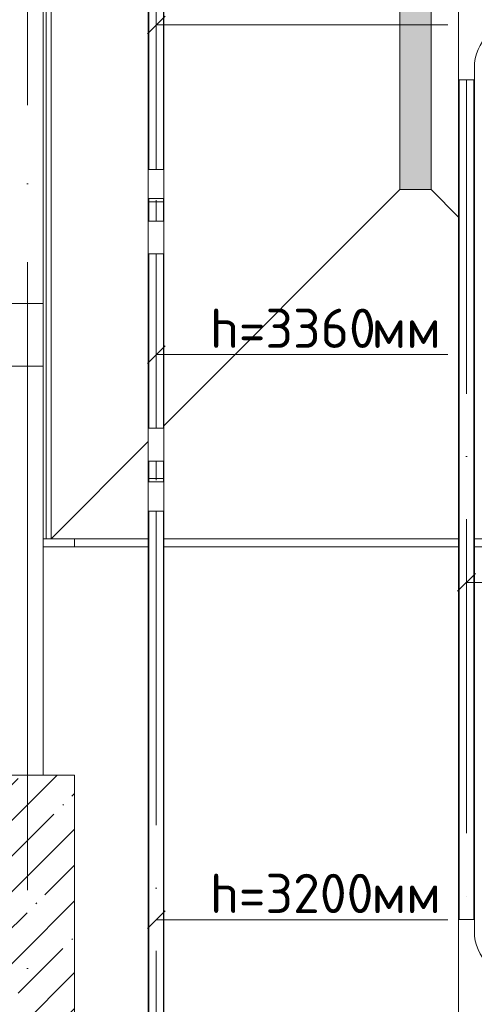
# Model space of a CAD drawing. Header units: millimetres. Extents: x -32229 to 192519, y -13689 to 125138.
# Tile 19 of 183: x 5085 to 7985, y 42185 to 48457. Entities that reach past the tile are written whole.
import ezdxf

# ---------------------------------------------------------------- set-up
doc = ezdxf.new("R2010")
doc.units = ezdxf.units.MM
doc.linetypes.add('ADSK_Линия сетки', pattern=[5000, 4000, -500, 0, -500])
doc.linetypes.add('ADSK_Осевая', pattern=[2800, 2000, -400, 0, -400])
doc.layers.add('A-DETL-____-OTLN', color=7, linetype='Continuous', lineweight=9, true_color=0x00a600)
for name, color, linetype, lineweight in [('A-FLOR-____-OTLN', 7, 'Continuous', 18), ('A-GENM-____-OTLN', 7, 'Continuous', 18), ('A-WALL-____-MCUT', 7, 'Continuous', 40), ('A-WALL-____-PATT', 7, 'Continuous', 40), ('E-CABL-TRAY-CNTR', 7, 'ADSK_Осевая', 18), ('E-CABL-TRAY-OTLN', 7, 'Continuous', 18), ('G-____-____-TEXT', 7, 'Continuous', 9), ('M-EQPM-____-OTLN', 7, 'Continuous', 18), ('S-COLS-____-MCUT', 7, 'Continuous', 40), ('S-GRID-____-OTLN', 7, 'Continuous', 9)]:
    doc.layers.add(name, color=color, linetype=linetype, lineweight=lineweight)
doc.styles.add('ISOCPEUR', font='isocpeur.ttf', dxfattribs={"height": 250})
pattern_1 = [(45, (0, 0), (-228.0985, 228.0985), []), (45, (228.1, 0), (-228.0985, 228.0985), [403.225, -80.645, 6.706, -73.939])]

# ---------------------------------------------------------------- blocks, each defined once
blk = doc.blocks.new('АР-Заполнение деф_ шва - Д_ш_-4327380--01 ЭЛ')
at = {"layer": 'A-GENM-____-OTLN', "color": 253, "lineweight": 13, "true_color": 0xaaaaaa}
for p, q in [((0, 25), (670.3, 25)), ((770.3, 25), (2650, 25)), ((2750, 25), (5800, 25)), ((0, -25), (670.3, -25)), ((770.3, -25), (2650, -25)), ((2750, -25), (5798.7, -25))]:
    blk.add_line(p, q, dxfattribs=at)
blk = doc.blocks.new('АР-Заполнение деф_ шва - Д_ш_-4327506--01 ЭЛ')
at = {"layer": 'A-GENM-____-OTLN', "color": 253, "lineweight": 13, "true_color": 0xaaaaaa}
for p, q in [((0, 25), (1100, 25)), ((0, -25), (1100, -25))]:
    blk.add_line(p, q, dxfattribs=at)
blk = doc.blocks.new('АР-Заполнение деф_ шва - Д_ш_-4331949--01 ЭЛ')
at = {"layer": 'A-GENM-____-OTLN', "color": 253, "lineweight": 13, "true_color": 0xaaaaaa}
for p, q in [((0, 25), (5925, 25)), ((0, -25), (5925, -25))]:
    blk.add_line(p, q, dxfattribs=at)
blk = doc.blocks.new('АР-Заполнение деф_ шва - Д_ш__Пристенный-V221--01 ЭЛ')
at = {"layer": 'A-GENM-____-OTLN', "color": 253, "lineweight": 13, "true_color": 0xaaaaaa}
blk.add_line((0, 25), (400, 25), dxfattribs=at)
blk = doc.blocks.new('АР_Лоток - 200х100h_ЛВ1-7513224--01 ЭЛ')
at = {"layer": 'M-EQPM-____-OTLN', "lineweight": 13, "true_color": 0xf3f3f3}
blk.add_hatch(color=7, dxfattribs=at).paths.add_polyline_path([(0, -99.9), (7599.9, -99.9), (7599.9, 100), (0, 100)])
at = {"layer": 'M-EQPM-____-OTLN', "color": 253, "lineweight": 13, "true_color": 0xaaaaaa}
blk.add_line((0, 100), (0, -99.9), dxfattribs=at)
blk = doc.blocks.new('Наметкина 10_РД_АР_П_отсоединено_rvt-1--01 ЭЛ')
at = {"layer": 'A-WALL-____-PATT', "lineweight": 5, "true_color": 0xaaaaaa}
h = blk.add_hatch(dxfattribs=at)
h.set_pattern_fill('FP_1', color=253, style=0, pattern_type=2)
h.set_pattern_definition(pattern_1)
h.paths.add_polyline_path([(5435.3, 42500), (5435.3, 43645), (4985.3, 43645), (4985.3, 42500), (5035.3, 42500)])
h = blk.add_hatch(dxfattribs=at)
h.set_pattern_fill('FP_1', color=253, style=0, pattern_type=2)
h.set_pattern_definition(pattern_1)
h.paths.add_polyline_path([(5435.3, 35975), (5435.3, 42500), (5035.3, 42500), (5035.3, 35975)])
at = {"layer": 'A-FLOR-____-OTLN', "color": 253, "lineweight": 13, "true_color": 0xaaaaaa}
for p, q in [((5255.3, 55849.7), (5255.3, 45150)), ((5285.3, 45150), (5285.3, 55849.7)), ((7510.3, 47375), (7510.3, 55849.7)), ((7710.3, 47375.1), (7710.3, 55821.4)), ((5235.3, 52250), (5235.3, 46650)), ((7510.3, 47375), (6005.6, 45870.3)), ((7710.2, 47375.1), (7510.3, 47375.1)), ((7885.3, 47200), (7710.2, 47375.1)), ((5235.3, 46250), (5235.3, 43645)), ((5905.6, 45770.3), (5285.3, 45150)), ((5905.6, 45100), (5235.3, 45100)), ((5235.3, 45100), (5235.3, 43645)), ((5255.3, 45150), (5285.3, 45150)), ((5905.6, 45150), (5285.3, 45150)), ((5435.3, 45100), (5435.3, 45150)), ((7885.3, 45150), (6005.6, 45150)), ((7885.3, 45100), (6005.6, 45100))]:
    blk.add_line(p, q, dxfattribs=at)
at = {"layer": 'A-WALL-____-MCUT', "color": 253, "lineweight": 13, "true_color": 0xaaaaaa}
for p, q in [((5435.3, 43645), (4985.3, 43645)), ((5435.3, 42500), (5435.3, 43645)), ((5435.3, 36375), (5435.3, 42500))]:
    blk.add_line(p, q, dxfattribs=at)
at = {"layer": 'S-COLS-____-MCUT', "color": 253, "lineweight": 15, "true_color": 0xaaaaaa}
for p, q in [((5235.3, 46650), (2835.3, 46650)), ((5235.3, 46250), (5235.3, 46650)), ((2835.3, 46250), (5235.3, 46250))]:
    blk.add_line(p, q, dxfattribs=at)
at = {"layer": 'A-GENM-____-OTLN', "color": 253, "lineweight": 13, "true_color": 0xaaaaaa, "rotation": 270}
for name, p in [('АР-Заполнение деф_ шва - Д_ш_-4331949--01 ЭЛ', (5260.3, 52575)), ('АР-Заполнение деф_ шва - Д_ш__Пристенный-V221--01 ЭЛ', (5260.3, 46650)), ('АР-Заполнение деф_ шва - Д_ш_-4327506--01 ЭЛ', (5260.3, 46250))]:
    blk.add_blockref(name, p, dxfattribs=at)
at = {"layer": 'A-GENM-____-OTLN', "color": 253, "lineweight": 13, "true_color": 0xaaaaaa}
blk.add_blockref('АР-Заполнение деф_ шва - Д_ш_-4327380--01 ЭЛ', (5235.3, 45125), dxfattribs=at)
at = {"layer": 'M-EQPM-____-OTLN', "color": 253, "lineweight": 13, "true_color": 0xaaaaaa, "rotation": 90.00000000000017}
blk.add_blockref('АР_Лоток - 200х100h_ЛВ1-7513224--01 ЭЛ', (7610.3, 47375.1), dxfattribs=at)
blk = doc.blocks.new('M_Горизонтальный тройник для канального - Радиус 300 мм-1473419--01 ЭЛ')
at = {"layer": 'E-CABL-TRAY-OTLN', "color": 150, "true_color": 0x0080ff}
for p, q in [((425, 50), (-425, 50)), ((-425, 50), (-425, -50)), ((425, -50), (425, 50)), ((-425, -50), (-350, -50)), ((350, -50), (425, -50)), ((-50, -350), (-50, -425)), ((50, -425), (50, -350)), ((-50, -425), (50, -425))]:
    blk.add_line(p, q, dxfattribs=at)
for centre, start, end in [((-350, -350), 0, 90), ((350, -350), 90, 180)]:
    blk.add_arc(centre, 300, start, end, dxfattribs=at)
blk = doc.blocks.new('M_Горизонтальный тройник для канального - Радиус 300 мм-V270--01 ЭЛ')
at = {"layer": 'E-CABL-TRAY-OTLN', "color": 5, "true_color": 0x0000ff}
for p, q in [((425, 50), (-425, 50)), ((-425, 50), (-425, -50)), ((425, -50), (425, 50)), ((-425, -50), (-350, -50)), ((350, -50), (425, -50)), ((-50, -350), (-50, -425)), ((50, -425), (50, -350)), ((-50, -425), (50, -425))]:
    blk.add_line(p, q, dxfattribs=at)
for centre, start, end in [((-350, -350), 0, 90), ((350, -350), 90, 180)]:
    blk.add_arc(centre, 300, start, end, dxfattribs=at)
blk = doc.blocks.new('M_Вертикальный внутренний изгиб-колено для канального - Стандартное-2437092--01 ЭЛ')
at = {"layer": 'E-CABL-TRAY-OTLN', "color": 1, "true_color": 0xff0000}
for p, q in [((5905.6, 45445.3), (5905.6, 45512.4)), ((5905.6, 45512.4), (6005.6, 45512.4)), ((6005.6, 45512.4), (6005.6, 45445.3)), ((5905.6, 45400.6), (5905.6, 45445.3)), ((6005.6, 45445.3), (6005.6, 45400.6)), ((5905.6, 45400.6), (5905.6, 45325.6)), ((6005.6, 45325.6), (6005.6, 45400.6)), ((6005.6, 45325.6), (5905.6, 45325.6))]:
    blk.add_line(p, q, dxfattribs=at)
blk = doc.blocks.new('M_Вертикальный наружный изгиб-колено для канального - Стандартное-2437088--01 ЭЛ')
at = {"layer": 'E-CABL-TRAY-OTLN', "color": 1, "true_color": 0xff0000}
for p, q in [((5905.6, 45779.6), (5905.6, 45854.6)), ((5905.6, 45854.6), (6005.6, 45854.6)), ((6005.6, 45854.6), (6005.6, 45779.6)), ((5905.6, 45712.5), (5905.6, 45779.6)), ((6005.6, 45779.6), (6005.6, 45712.5)), ((5905.6, 45712.5), (5905.6, 45645.4)), ((6005.6, 45712.5), (6005.6, 45645.4)), ((6005.6, 45645.4), (5905.6, 45645.4))]:
    blk.add_line(p, q, dxfattribs=at)
blk = doc.blocks.new('M_Вертикальный наружный изгиб-колено для канального - Стандартное-2437146--01 ЭЛ')
at = {"layer": 'E-CABL-TRAY-OTLN', "color": 1, "true_color": 0xff0000}
for p, q in [((5905.6, 47106.8), (5905.6, 47174.3)), ((5905.6, 47174.3), (6005.6, 47174.3)), ((6005.6, 47174.3), (6005.6, 47106.8)), ((5905.6, 47041.4), (5905.6, 47106.8)), ((6005.6, 47106.8), (6005.6, 47041.4)), ((5905.6, 47041.4), (5905.6, 46966.4)), ((6005.6, 47041.4), (6005.6, 46966.4)), ((6005.6, 46966.4), (5905.6, 46966.4))]:
    blk.add_line(p, q, dxfattribs=at)
blk = doc.blocks.new('M_Вертикальный внутренний изгиб-колено для канального - Стандартное-2437140--01 ЭЛ')
at = {"layer": 'E-CABL-TRAY-OTLN', "color": 1, "true_color": 0xff0000}
for p, q in [((5905.6, 47503.8), (6005.6, 47503.8)), ((5905.6, 47503.8), (5905.6, 47428.8)), ((6005.6, 47428.8), (6005.6, 47503.8)), ((5905.6, 47385.1), (5905.6, 47428.8)), ((6005.6, 47428.8), (6005.6, 47385.1)), ((5905.6, 47317.7), (5905.6, 47385.1)), ((6005.6, 47385.1), (6005.6, 47317.7)), ((6005.6, 47317.7), (5905.6, 47317.7))]:
    blk.add_line(p, q, dxfattribs=at)

msp = doc.modelspace()

# ---------------------------------------------------------------- linework, layer by layer
at = {"layer": 'A-DETL-____-OTLN', "color": 1, "true_color": 0xff0000}
for p, q in [((5900.2, 48367.2), (6013.4, 48480.4)), ((5956.8, 48423.8), (7816.8, 48423.8)), ((5900.2, 46267.2), (6013.4, 46380.4)), ((5956.8, 46323.8), (7816.8, 46323.8)), ((5900.2, 42667.2), (6013.4, 42780.4)), ((5956.8, 42723.8), (7816.8, 42723.8))]:
    msp.add_line(p, q, dxfattribs=at)
at = {"layer": 'A-DETL-____-OTLN', "color": 150, "true_color": 0x0080ff}
for p, q in [((7878.7, 44815.8), (7991.9, 44929)), ((7935.3, 44872.4), (10020.2, 44872.4))]:
    msp.add_line(p, q, dxfattribs=at)
at = {"layer": 'E-CABL-TRAY-CNTR', "color": 1, "true_color": 0xff0000}
for p, q in [((5955.6, 49305.4), (5955.6, 47503.8)), ((5955.6, 47174.3), (5955.6, 47306.7)), ((5955.6, 45854.6), (5955.6, 46966.4)), ((5955.6, 45523.5), (5955.6, 45645.4)), ((5955.6, 45325.6), (5955.6, 39605.1))]:
    msp.add_line(p, q, dxfattribs=at)
at = {"layer": 'E-CABL-TRAY-CNTR', "color": 150, "true_color": 0x0080ff}
msp.add_line((7935.3, 48074.7), (7935.3, 42725.5), dxfattribs=at)
at = {"layer": 'E-CABL-TRAY-OTLN', "color": 1, "true_color": 0xff0000}
for p, q in [((5905.6, 49305.4), (5905.6, 47503.8)), ((5908.1, 49305.4), (5908.1, 47503.8)), ((6003, 49305.4), (6003, 47503.8)), ((6005.6, 49305.4), (6005.6, 47503.8)), ((5908.1, 47503.8), (5905.6, 47503.8)), ((6005.6, 47503.8), (6003, 47503.8)), ((5905.6, 47317.7), (5908.1, 47317.7)), ((5905.6, 47174.3), (5905.6, 47317.7)), ((5908.1, 47174.3), (5908.1, 47317.7)), ((5908.1, 47296.9), (6003, 47296.9)), ((6003, 47317.7), (6005.6, 47317.7)), ((6003, 47174.3), (6003, 47317.7)), ((6005.6, 47174.3), (6005.6, 47317.7)), ((5908.1, 47174.3), (5905.6, 47174.3)), ((6005.6, 47174.3), (6003, 47174.3)), ((5905.6, 46966.4), (5908.1, 46966.4)), ((5905.6, 45854.6), (5905.6, 46966.4)), ((5908.1, 45854.6), (5908.1, 46966.4)), ((6003, 46966.4), (6005.6, 46966.4)), ((6003, 45854.6), (6003, 46966.4)), ((6005.6, 45854.6), (6005.6, 46966.4)), ((5908.1, 45854.6), (5905.6, 45854.6)), ((6005.6, 45854.6), (6003, 45854.6)), ((5905.6, 45645.4), (5908.1, 45645.4)), ((5905.6, 45512.4), (5905.6, 45645.4)), ((5908.1, 45512.4), (5908.1, 45645.4)), ((6003, 45645.4), (6005.6, 45645.4)), ((6003, 45512.4), (6003, 45645.4)), ((6005.6, 45512.4), (6005.6, 45645.4)), ((5908.1, 45512.4), (5905.6, 45512.4)), ((6003, 45533.6), (5908.1, 45533.6)), ((6005.6, 45512.4), (6003, 45512.4)), ((5905.6, 45325.6), (5908.1, 45325.6)), ((5905.6, 45325.6), (5905.6, 39605.1)), ((5908.1, 45325.6), (5908.1, 39605.1)), ((6003, 45325.6), (6005.6, 45325.6)), ((6003, 45325.6), (6003, 39605.1)), ((6005.6, 45325.6), (6005.6, 39605.1))]:
    msp.add_line(p, q, dxfattribs=at)
at = {"layer": 'E-CABL-TRAY-OTLN', "color": 150, "true_color": 0x0080ff}
for p, q in [((7885.3, 48074.7), (7887.8, 48074.7)), ((7885.3, 48074.7), (7885.3, 42725.5)), ((7887.8, 48074.7), (7887.8, 42725.5)), ((7982.8, 48074.7), (7985.3, 48074.7)), ((7982.8, 48074.7), (7982.8, 42725.5)), ((7985.3, 48074.7), (7985.3, 42725.5)), ((7887.8, 42725.5), (7885.3, 42725.5)), ((7985.3, 42725.5), (7982.8, 42725.5))]:
    msp.add_line(p, q, dxfattribs=at)
at = {"layer": 'S-GRID-____-OTLN', "color": 253, "linetype": 'ADSK_Линия сетки', "true_color": 0xaaaaaa}
msp.add_line((5135.3, -12088.9), (5135.3, 125138.4), dxfattribs=at)

# ---------------------------------------------------------------- block references
at = {"lineweight": 5}
msp.add_blockref('Наметкина 10_РД_АР_П_отсоединено_rvt-1--01 ЭЛ', (0, 0), dxfattribs=at)
at = {"layer": 'E-CABL-TRAY-OTLN', "color": 150, "true_color": 0x0080ff, "rotation": 90}
msp.add_blockref('M_Горизонтальный тройник для канального - Радиус 300 мм-1473419--01 ЭЛ', (7935.3, 48499.7), dxfattribs=at)
at = {"layer": 'E-CABL-TRAY-OTLN', "color": 1, "true_color": 0xff0000}
for name in ['M_Вертикальный внутренний изгиб-колено для канального - Стандартное-2437140--01 ЭЛ', 'M_Вертикальный наружный изгиб-колено для канального - Стандартное-2437146--01 ЭЛ', 'M_Вертикальный наружный изгиб-колено для канального - Стандартное-2437088--01 ЭЛ', 'M_Вертикальный внутренний изгиб-колено для канального - Стандартное-2437092--01 ЭЛ']:
    msp.add_blockref(name, (0, 0), dxfattribs=at)
at = {"layer": 'E-CABL-TRAY-OTLN', "color": 5, "true_color": 0x0000ff, "rotation": 90}
msp.add_blockref('M_Горизонтальный тройник для канального - Радиус 300 мм-V270--01 ЭЛ', (7935.3, 42300.5), dxfattribs=at)

# ---------------------------------------------------------------- texts
at = {"layer": 'G-____-____-TEXT', "color": 1, "true_color": 0xff0000, "char_height": 250, "attachment_point": 1, "style": 'ISOCPEUR'}
for s, insert, width in [('h=3360', (6298.7, 46616.3), 1250.632), ('мм', (7330.6, 46616.3), 481.012), ('h=3200', (6298.7, 43016.3), 1250.632), ('мм', (7330.6, 43016.3), 481.012)]:
    msp.add_mtext(s, dxfattribs=dict(at, insert=insert, width=width))

doc.saveas('drawing.dxf')
